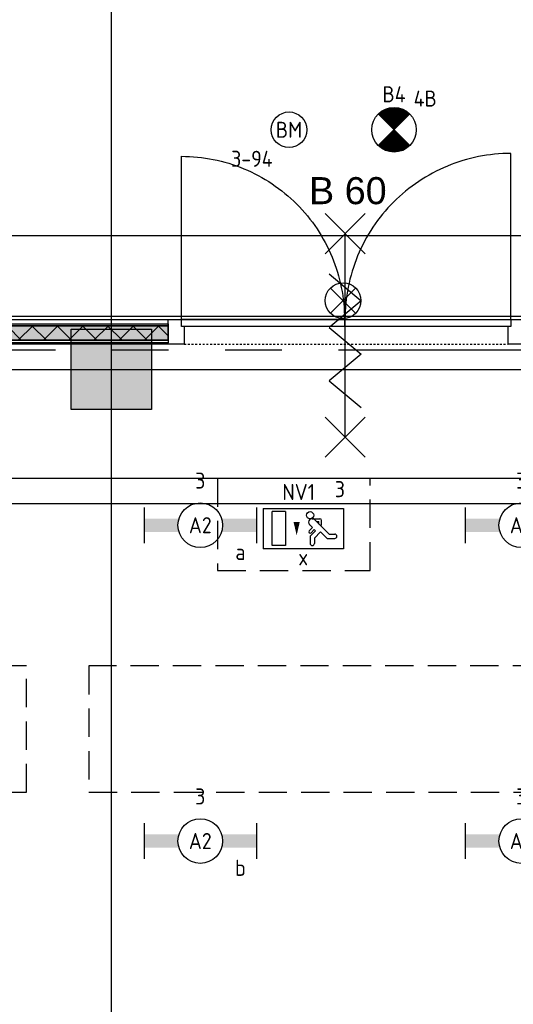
# Model space of a CAD drawing. Header units: millimetres. Extents: x -38031 to 110605, y -22066 to 88711.
# Tile 37 of 150: x 23846 to 26614, y 19520 to 25034. Entities that reach past the tile are written whole.
import ezdxf
from ezdxf.enums import TextEntityAlignment as Align

# ---------------------------------------------------------------- set-up
doc = ezdxf.new("R2010")
doc.units = ezdxf.units.MM
doc.header["$LTSCALE"] = 50
doc.set_wipeout_variables(frame=1)
for name, pattern in [('HIDDEN2', [4.7625, 3.175, -1.5875]), ('PHANTOM', [63.5, 31.75, -6.35, 6.35, -6.35, 6.35, -6.35]), ('STYLE_01', [0.41664, 0.20828, -0.20836]), ('STYLE_06', [1.04164, 0.625, -0.20828, 0.06943, -0.13893])]:
    doc.linetypes.add(name, pattern=pattern)
for name, color, linetype in [('AL$1A---_ALGEMEEN', 8, 'Continuous'), ('AM$1A---_ARCERING', 8, 'Continuous'), ('AT$1A---_TEKST100', 8, 'Continuous'), ('Bouwkundig', 8, 'Continuous'), ('EB6511--_ATTRIB', 2, 'Continuous'), ('EL6311--', 3, 'Continuous'), ('EL6311--nv', 3, 'Continuous'), ('EL6350--', 3, 'Continuous'), ('EL6511--', 3, 'Continuous'), ('Kastenscheiding', 4, 'PHANTOM'), ('LICHT_TEXT018', 1, 'Continuous'), ('stramien', 1, 'Continuous'), ('versterkte strook', 7, 'Continuous')]:
    doc.layers.add(name, color=color, linetype=linetype)
doc.styles.add('Arial', font='ARIAL.TTF')
doc.styles.add('BURO-018', font='iso.shx', dxfattribs={"height": 90})
doc.styles.add('NORATT', font='isocp.shx')
doc.styles.get("Standard").update_dxf_attribs({"font": 'iso.shx'})

# ---------------------------------------------------------------- blocks, each defined once
blk = doc.blocks.new('1115C2J')
at = {"color": 0, "linetype": 'Continuous'}
for p, q in [((-4.5, 5.5), (4.5, 5.5)), ((-4.5, 1), (-4.5, 5.5)), ((-1.24, 4.31), (-1.24, 4.91)), ((-0.76, 4.11), (-0.76, 4.91)), ((2, 5.15), (3.5, 5.15)), ((2, 1.35), (2, 5.15)), ((3.5, 5.15), (3.5, 1.35)), ((4.5, 1), (4.5, 5.5)), ((-2.68, 4.35), (-3.52, 4.35)), ((-2.88, 3.87), (-3.52, 3.87)), ((-1.27, 2.26), (-2.88, 3.87)), ((-1.94, 3.61), (-2.68, 4.35)), ((-1.24, 4.31), (-1.94, 3.61)), ((-1.37, 3.5), (-0.76, 4.11)), ((-1.23, 3.35), (-1.37, 3.5)), ((-0.87, 3.71), (-1.23, 3.35)), ((-0.65, 3.49), (-1.01, 3.13)), ((-1.94, 2.93), (-2.04, 2.83)), ((-2.04, 2.83), (-2.04, 2.34)), ((-1.71, 2.7), (-1.72, 2.7)), ((-1.72, 2.7), (-1.72, 2.46)), ((-1.47, 2.46), (-1.72, 2.46)), ((-0.71, 2.83), (-1.01, 3.13)), ((-0.99, 2.14), (-1.84, 2.14)), ((2, 1.35), (3.5, 1.35)), ((4.5, 1), (-4.5, 1))]:
    blk.add_line(p, q, dxfattribs=at)
blk.add_lwpolyline([(0.75, 4, 0, 0.7, 0), (0.75, 2.5, 0.7, 0.7, 0)], format="xyseb", dxfattribs=at)
blk.add_circle((-0.76, 1.75), 0.4, dxfattribs=at)
for centre, radius, start, end in [((-1, 4.91), 0.24, 0, 180), ((-3.52, 4.11), 0.24, 90, 270), ((-0.76, 3.6), 0.16, 315, 135), ((-1.84, 2.34), 0.2, 180, 270), ((-0.99, 2.54), 0.4, 225, 45)]:
    blk.add_arc(centre, radius, start, end, dxfattribs=at)
at = {"color": 0, "linetype": 'Continuous', "style": 'BURO-018'}
for tag, p in [('E_GKAST', (0, 15.17)), ('E_GROEP', (0, 12.17)), ('E_SGROEP', (4.5, 12.17)), ('E_ARMCODE', (0, 8))]:
    blk.add_attdef(tag, text='', height=1.8, dxfattribs=at).set_placement(p, align=Align.MIDDLE)
at = {"layer": 'EL6350--', "color": 1, "style": 'BURO-018'}
blk.add_text('x', height=1.8, rotation=180, dxfattribs=at).set_placement((0.56, 7.36))
blk = doc.blocks.new('E00024')
at = {"color": 0, "linetype": 'Continuous'}
for p, q in [((-1.41, 1.59), (1.41, 4.41)), ((-1.41, 4.41), (1.41, 1.59))]:
    blk.add_line(p, q, dxfattribs=at)
blk.add_circle((0, 3), 2, dxfattribs=at)
at = {"color": 0, "linetype": 'Continuous', "style": 'BURO-018'}
blk.add_attdef('E_TEXT1', text='', height=1.8, dxfattribs=at).set_placement((0, 7.5), align=Align.MIDDLE)
at = {"color": 0, "linetype": 'Continuous', "style": 'BURO-018', "flags": 1}
blk.add_attdef('E_MATCODE', (0, 0), '', height=1.8, dxfattribs=at)
blk = doc.blocks.new('E00018')
at = {"color": 0, "linetype": 'Continuous'}
for p, q in [((-1.77, -1.77), (1.77, 1.77)), ((1.77, -1.77), (-1.77, 1.77))]:
    blk.add_line(p, q, dxfattribs=at)
at = {"color": 0, "linetype": 'Continuous', "const_width": 2.5}
for points in [[(-0.88, 0.88, -0.198912), (0, 1.25, -0.198912), (0.88, 0.88, -1)], [(-0.88, -0.88, 0.198912), (0, -1.25, 0.198912), (0.88, -0.88, 1)]]:
    blk.add_lwpolyline(points, format="xyb", dxfattribs=at)
blk = doc.blocks.new('1115B3A-NO1')
at = {"color": 0, "linetype": 'Continuous'}
blk.add_circle((0, 0), 2.5, dxfattribs=at)
at = {"color": 0, "zscale": 100}
blk.add_blockref('E00018', (0, 0), dxfattribs=at)
at = {"color": 0, "linetype": 'Continuous', "style": 'BURO-018'}
for tag, p in [('E_GKAST', (0, 8)), ('E_GROEP', (0, 5)), ('E_SGROEP', (4.5, 5)), ('E_ARMCODE', (0, 0)), ('E_SLET', (4.5, -1))]:
    blk.add_attdef(tag, text='', height=1.8, dxfattribs=at).set_placement(p, align=Align.MIDDLE)
blk = doc.blocks.new('1115B6630')
at = {"color": 0}
for p, q in [((-6.3, 2), (-6.3, -2)), ((6.3, 2), (6.3, -2))]:
    blk.add_line(p, q, dxfattribs=at)
at = {"color": 0, "linetype": 'Continuous'}
blk.add_circle((0, 0), 2.5, dxfattribs=at)
at = {"color": 0}
for points in [[(-2.5, 0.75), (-6.3, 0.75), (-2.5, -0.75), (-6.3, -0.75)], [(2.5, 0.75), (6.3, 0.75), (2.5, -0.75), (6.3, -0.75)]]:
    blk.add_solid(points, dxfattribs=at)
at = {"color": 0, "linetype": 'Continuous', "style": 'BURO-018'}
for tag, p in [('E_GKAST', (0, 8)), ('E_GROEP', (0, 5)), ('E_SGROEP', (4.5, 5)), ('E_ARMCODE', (0, 0)), ('E_SLET', (4.5, -3))]:
    blk.add_attdef(tag, text='', height=1.8, dxfattribs=at).set_placement(p, align=Align.MIDDLE)
blk = doc.blocks.new('E00123')
at = {"color": 0, "linetype": 'Continuous'}
blk.add_circle((0, 0), 2, dxfattribs=at)
at = {"color": 0, "linetype": 'Continuous', "style": 'BURO-018'}
for tag, p in [('E_TEXT1', (0, 4.5)), ('E_TEXT2', (0, 0))]:
    blk.add_attdef(tag, text='', height=1.8, dxfattribs=at).set_placement(p, align=Align.MIDDLE)
at = {"color": 0, "linetype": 'Continuous', "style": 'BURO-018', "flags": 1}
blk.add_attdef('E_MATCODE', (0, 0), '', height=1.8, dxfattribs=at)
blk = doc.blocks.new('Group-39')
at = {"layer": 'AL$1A---_ALGEMEEN', "color": 0}
for p, q in [((-107.5, 384.503125), (117.5, 159.503125)), ((-107.5, 159.503125), (117.5, 384.503125))]:
    blk.add_line(p, q, dxfattribs=at)
at = {"layer": 'AL$1A---_ALGEMEEN', "color": 0, "flags": 1}
blk.add_attdef('B60_30', (-107.5, 159.503125), '', height=0.2, dxfattribs=at)
blk = doc.blocks.new('Group-40')
at = {"layer": 'AL$1A---_ALGEMEEN', "color": 0}
for p, q in [((-107.5, -755.309375), (117.5, -980.309375)), ((-107.5, -980.309375), (117.5, -755.309375))]:
    blk.add_line(p, q, dxfattribs=at)
at = {"layer": 'AL$1A---_ALGEMEEN', "color": 0, "flags": 1}
blk.add_attdef('B60_30', (-107.5, -980.309375), '', height=0.2, dxfattribs=at)
blk = doc.blocks.new('wbdbo 60 zelfsl')
at = {"layer": 'AL$1A---_ALGEMEEN', "color": 0}
blk.add_line((5, -867.8), (5, 272), dxfattribs=at)
blk.add_lwpolyline([(-85, 47.8), (95, -104), (-85, -253.6), (95, -403.2), (-85, -552.7), (95, -702.2)], dxfattribs=at)
for name in ['Group-39', 'Group-40']:
    blk.add_blockref(name, (0, 0), dxfattribs=at)
at = {"layer": 'AT$1A---_TEKST100', "style": 'Arial'}
blk.add_text('B 60', height=151.52, dxfattribs=at).set_placement((20, 588.6), align=Align.TOP_CENTER)
blk = doc.blocks.new('32x_hout-mk 861-p')
at = {"layer": 'AL$1A---_ALGEMEEN', "color": 0}
for points in [[(-5047.8, 1068.6), (-5070.6, 1067.8), (-5093.4, 1066.4), (-5116.2, 1064.4), (-5138.8, 1061.9), (-5161.5, 1058.8), (-5184, 1055.2), (-5206.4, 1051), (-5228.8, 1046.3), (-5251, 1041), (-5273, 1035.2), (-5295, 1028.9), (-5316.7, 1022), (-5338.3, 1014.5), (-5359.7, 1006.6), (-5380.9, 998.1), (-5401.9, 989.1), (-5422.6, 979.6), (-5443.1, 969.6), (-5463.4, 959.1), (-5483.4, 948.1), (-5503.1, 936.6), (-5522.5, 924.6), (-5541.7, 912.2), (-5560.5, 899.3), (-5579, 885.9), (-5597.2, 872.1), (-5615, 857.8), (-5632.5, 843.1), (-5649.5, 828), (-5666.3, 812.5), (-5682.6, 796.5), (-5698.5, 780.2), (-5714.1, 763.5), (-5729.2, 746.4), (-5743.9, 728.9), (-5758.2, 711.1), (-5772, 692.9), (-5785.4, 674.4), (-5798.3, 655.6), (-5810.7, 636.5), (-5822.7, 617), (-5834.2, 597.3), (-5845.2, 577.3), (-5855.7, 557), (-5865.7, 536.5), (-5875.2, 515.8), (-5884.2, 494.8), (-5892.7, 473.6), (-5900.6, 452.2), (-5908.1, 430.6), (-5915, 408.9), (-5921.3, 386.9), (-5927.1, 364.9), (-5932.4, 342.7), (-5937.1, 320.3), (-5941.3, 297.9), (-5944.9, 275.4), (-5948, 252.7), (-5950.5, 230.1), (-5952.5, 207.3), (-5953.9, 184.5), (-5954.7, 161.7), (-5955, 138.9), (-5025, 138.9), (-5025, 1068.9)], [(-7891.5, 139), (-6947, 139), (-6947, 0), (-7891.5, 0)]]:
    blk.add_lwpolyline(points, close=True, dxfattribs=at)
at = {"color": 0}
for points in [[(-6947, 139), (-6857, 139), (-6857, 0), (-6947, 0)], [(-5040, 139), (-4950, 139), (-4950, 0), (-5040, 0)]]:
    blk.add_wipeout(points, dxfattribs=at).dxf.layer = 'AL$1A---_ALGEMEEN'
at = {"layer": 'AM$1A---_ARCERING', "linetype": 'Continuous', "lineweight": 0}
blk.add_hatch(color=256, dxfattribs=at).paths.add_polyline_path([(-7846.5, 114), (-6947, 114), (-6947, 104), (-7846.5, 104)])
at = {"layer": 'AL$1A---_ALGEMEEN', "color": 0, "linetype": 'STYLE_01'}
blk.add_line((-6857, 0), (-5040, 0), dxfattribs=at)
at = {"layer": 'AL$1A---_ALGEMEEN', "color": 0}
for points in [[(-6849.6, 1052.6), (-6827.2, 1051.8), (-6804.8, 1050.4), (-6782.4, 1048.5), (-6760.1, 1046), (-6737.9, 1043), (-6715.7, 1039.4), (-6693.7, 1035.3), (-6671.7, 1030.7), (-6649.9, 1025.5), (-6628.2, 1019.8), (-6606.7, 1013.5), (-6585.3, 1006.8), (-6564.1, 999.5), (-6543.1, 991.7), (-6522.2, 983.3), (-6501.6, 974.5), (-6481.2, 965.1), (-6461.1, 955.3), (-6441.1, 945), (-6421.5, 934.2), (-6402.1, 922.9), (-6383, 911.1), (-6364.2, 898.9), (-6345.7, 886.2), (-6327.5, 873), (-6309.7, 859.5), (-6292.2, 845.4), (-6275, 831), (-6258.2, 816.1), (-6241.8, 800.9), (-6225.7, 785.2), (-6210, 769.1), (-6194.8, 752.7), (-6179.9, 735.9), (-6165.5, 718.7), (-6151.5, 701.2), (-6137.9, 683.4), (-6124.7, 665.2), (-6112, 646.7), (-6099.8, 627.9), (-6088, 608.8), (-6076.7, 589.4), (-6065.9, 569.8), (-6055.6, 549.8), (-6045.8, 529.7), (-6036.4, 509.3), (-6027.6, 488.7), (-6019.2, 467.8), (-6011.4, 446.8), (-6004.1, 425.6), (-5997.4, 404.2), (-5991.1, 382.7), (-5985.4, 361), (-5980.2, 339.2), (-5975.6, 317.2), (-5971.5, 295.2), (-5967.9, 273), (-5964.9, 250.8), (-5962.4, 228.5), (-5960.5, 206.1), (-5959.1, 183.8), (-5958.3, 161.3), (-5958, 138.9), (-6872, 138.9), (-6872, 1052.9)], [(-7846.5, 114), (-6947, 114), (-6947, 104), (-7846.5, 104)], [(-6947, 139), (-6857, 139), (-6857, 0), (-6947, 0)], [(-5040, 139), (-4950, 139), (-4950, 0), (-5040, 0)]]:
    blk.add_lwpolyline(points, close=True, dxfattribs=at)
at = {"color": 0}
for points in [[(-6872, 138.9), (-5958, 138.9), (-5958, 98.9), (-6872, 98.9)], [(-7846.5, 23), (-6947, 23), (-6947, 8), (-7846.5, 8)]]:
    blk.add_wipeout(points, dxfattribs=at).dxf.layer = 'AL$1A---_ALGEMEEN'
at = {"layer": 'AM$1A---_ARCERING', "linetype": 'Continuous', "lineweight": 0}
blk.add_hatch(color=256, dxfattribs=at).paths.add_polyline_path([(-7846.5, 104), (-6947, 104), (-6947, 23), (-7846.5, 23)])
at = {"layer": 'AM$1A---_ARCERING', "linetype": 'Continuous', "lineweight": 5}
h = blk.add_hatch(dxfattribs=at)
h.set_pattern_fill('ISOLATIE', color=256, style=0, pattern_type=2)
h.set_pattern_definition([(135, (0, 0), (70.7107, 70.7107), []), (45, (299.34, -299.34), (70.7107, -70.7107), [])])
h.paths.add_polyline_path([(-7846.5, 104), (-6947, 104), (-6947, 23), (-7846.5, 23)])
at = {"layer": 'AL$1A---_ALGEMEEN', "color": 0}
for points in [[(-6872, 138.9), (-5958, 138.9), (-5958, 98.9), (-6872, 98.9)], [(-7846.5, 104), (-6947, 104), (-6947, 23), (-7846.5, 23)], [(-7846.5, 23), (-6947, 23), (-6947, 8), (-7846.5, 8)]]:
    blk.add_lwpolyline(points, close=True, dxfattribs=at)
at = {"color": 0}
blk.add_wipeout([(-5955, 138.9), (-5025, 138.9), (-5025, 98.9), (-5955, 98.9)], dxfattribs=at).dxf.layer = 'AL$1A---_ALGEMEEN'
at = {"layer": 'AL$1A---_ALGEMEEN', "color": 0}
blk.add_lwpolyline([(-5955, 138.9), (-5025, 138.9), (-5025, 98.9), (-5955, 98.9)], close=True, dxfattribs=at)
blk.add_blockref('wbdbo 60 zelfsl', (-5959.1, 347.6), dxfattribs=at)
blk = doc.blocks.new('kolom 450')
at = {"layer": 'AM$1A---_ARCERING', "linetype": 'Continuous', "lineweight": 0}
blk.add_hatch(color=256, dxfattribs=at).paths.add_polyline_path([(-225, 225), (225, 225), (225, -225), (-225, -225)])
at = {"layer": 'AL$1A---_ALGEMEEN', "color": 0}
blk.add_lwpolyline([(-225, 225), (225, 225), (225, -225), (-225, -225)], close=True, dxfattribs=at)
blk = doc.blocks.new('200254 W 210e 19-03-2008')
at = {"layer": 'AL$1A---_ALGEMEEN'}
blk.add_lwpolyline([(19354.03, 3076.89), (19468.24, 3076.89), (19468.24, 3088.89), (19582.45, 3088.89), (19582.45, 3100.89), (19582.45, 3465.23), (19427.55, 3465.23), (19427.55, 3388.87), (19442.23, 3388.87), (19442.23, 3325.25), (19427.55, 3325.25), (19409.25, 3325.25), (19302.45, 3326.35), (19302.45, 3298.45), (19354.03, 3298.45)], close=True, dxfattribs=at)
at = {"layer": 'AL$1A---_ALGEMEEN', "xscale": 0.02, "yscale": 0.02, "zscale": 0.02}
blk.add_blockref('32x_hout-mk 861-p', (19667.25, 3480.27), dxfattribs=at)
at = {"layer": 'AL$1A---_ALGEMEEN'}
blk.add_lwpolyline([(19421.77, 3524.55), (19594.93, 3524.55), (19594.93, 3483.39), (19294.28, 3483.39), (19294.65, 3443.75), (19241.05, 3443.75), (19241.05, 3482.75), (19236.85, 3482.75), (19236.85, 3601.15), (19421.77, 3601.15)], close=True, dxfattribs=at)
at = {"layer": 'stramien', "linetype": 'STYLE_06', "ltscale": 50}
for p, q in [((19521.95, 2703.35), (19521.95, 4240.03)), ((19004.75, 3477.45), (21069.14, 3477.45))]:
    blk.add_line(p, q, dxfattribs=at)
at = {"layer": 'AL$1A---_ALGEMEEN', "xscale": 0.02, "yscale": 0.02, "zscale": 0.02}
blk.add_blockref('kolom 450', (19521.95, 3477.45), dxfattribs=at)

msp = doc.modelspace()

# ---------------------------------------------------------------- block references
at = {"layer": 'Bouwkundig', "xscale": 50, "yscale": 50, "zscale": 50}
msp.add_blockref('200254 W 210e 19-03-2008', (-951737.5, -150797.3), dxfattribs=at)

# ---------------------------------------------------------------- next in the draw order: linework, layer by layer
at = {"layer": 'Kastenscheiding'}
msp.add_line((58971.1, 23182.9), (19517.8, 23182.9), dxfattribs=at)
at = {"layer": 'LICHT_TEXT018', "linetype": 'HIDDEN2'}
for points in [[(24954.7, 21949.3), (25811.4, 21949.3), (25811.4, 22465.3), (24954.7, 22465.3)], [(20633.4, 20707.1), (23883.4, 20707.1), (23883.4, 21414.4), (20633.4, 21414.4)], [(24233.4, 20707.1), (27483.4, 20707.1), (27483.4, 21414.4), (24233.4, 21414.4)]]:
    msp.add_lwpolyline(points, close=True, dxfattribs=at)
at = {"layer": 'versterkte strook'}
for p, q in [((8368.1, 23825), (81845.1, 23825)), ((8368.1, 22325), (81845.1, 22325))]:
    msp.add_line(p, q, dxfattribs=at)

# ---------------------------------------------------------------- next in the draw order: block references
at = {"layer": 'EL6311--'}
ref = msp.add_blockref('1115B6630', (24858.4, 22202.9), dxfattribs=dict(at, xscale=50, yscale=50, zscale=50))
ref.add_attrib('E_ARMCODE', 'A2', dxfattribs={"layer": '0', "color": 1, "linetype": 'Continuous', "height": 90, "style": 'BURO-018'}).set_placement((24858.4, 22202.9), align=Align.MIDDLE)
ref.add_attrib('E_SLET', 'a', dxfattribs={"layer": '0', "color": 1, "linetype": 'Continuous', "height": 90, "style": 'BURO-018'}).set_placement((25083.4, 22052.9), align=Align.MIDDLE)
ref.add_attrib('E_GROEP', '3', dxfattribs={"layer": '0', "color": 1, "linetype": 'Continuous', "height": 90, "style": 'BURO-018'}).set_placement((24858.4, 22452.9), align=Align.MIDDLE)
ref = msp.add_blockref('1115B6630', (26658.4, 22202.9), dxfattribs=dict(at, xscale=50, yscale=50, zscale=50))
ref.add_attrib('E_ARMCODE', 'A2', dxfattribs={"layer": '0', "color": 1, "linetype": 'Continuous', "height": 90, "style": 'BURO-018'}).set_placement((26658.4, 22202.9), align=Align.MIDDLE)
ref.add_attrib('E_SLET', 'a', dxfattribs={"layer": '0', "color": 1, "linetype": 'Continuous', "height": 90, "style": 'BURO-018'}).set_placement((26883.4, 22052.9), align=Align.MIDDLE)
ref.add_attrib('E_GROEP', '3', dxfattribs={"layer": '0', "color": 1, "linetype": 'Continuous', "height": 90, "style": 'BURO-018'}).set_placement((26658.4, 22452.9), align=Align.MIDDLE)
ref = msp.add_blockref('1115B6630', (24858.4, 20434), dxfattribs=dict(at, xscale=50, yscale=50, zscale=50))
ref.add_attrib('E_ARMCODE', 'A2', dxfattribs={"layer": '0', "color": 1, "linetype": 'Continuous', "height": 90, "style": 'BURO-018'}).set_placement((24858.4, 20434), align=Align.MIDDLE)
ref.add_attrib('E_SLET', 'b', dxfattribs={"layer": '0', "color": 1, "linetype": 'Continuous', "height": 90, "style": 'BURO-018'}).set_placement((25083.4, 20284), align=Align.MIDDLE)
ref.add_attrib('E_GROEP', '3', dxfattribs={"layer": '0', "color": 1, "linetype": 'Continuous', "height": 90, "style": 'BURO-018'}).set_placement((24858.4, 20684), align=Align.MIDDLE)
ref = msp.add_blockref('1115B6630', (26658.4, 20434), dxfattribs=dict(at, xscale=50, yscale=50, zscale=50))
ref.add_attrib('E_ARMCODE', 'A2', dxfattribs={"layer": '0', "color": 1, "linetype": 'Continuous', "height": 90, "style": 'BURO-018'}).set_placement((26658.4, 20434), align=Align.MIDDLE)
ref.add_attrib('E_SLET', 'b', dxfattribs={"layer": '0', "color": 1, "linetype": 'Continuous', "height": 90, "style": 'BURO-018'}).set_placement((26883.4, 20284), align=Align.MIDDLE)
ref.add_attrib('E_GROEP', '3', dxfattribs={"layer": '0', "color": 1, "linetype": 'Continuous', "height": 90, "style": 'BURO-018'}).set_placement((26658.4, 20684), align=Align.MIDDLE)
at = {"layer": 'EL6311--nv', "color": 0}
ref = msp.add_blockref('1115B3A-NO1', (25944.9, 24417.5), dxfattribs=dict(at, xscale=50, yscale=50, zscale=50))
ref.add_attrib('E_ARMCODE', 'B4', dxfattribs={"layer": '0', "color": 1, "linetype": 'Continuous', "height": 90, "style": 'BURO-018'}).set_placement((25944.9, 24616.7), align=Align.MIDDLE)
ref.add_attrib('E_GROEP', '4B', dxfattribs={"layer": '0', "color": 1, "linetype": 'Continuous', "height": 90, "style": 'BURO-018'}).set_placement((26119.9, 24592.5), align=Align.MIDDLE)
ref = msp.add_blockref('1115C2J', (25436.4, 22346.4), dxfattribs=dict(at, xscale=50, yscale=50, zscale=50, rotation=180))
ref.add_attrib('E_ARMCODE', 'NV1', dxfattribs={"layer": '0', "color": 1, "linetype": 'Continuous', "height": 90, "style": 'BURO-018'}).set_placement((25318.6, 22388.8), align=Align.MIDDLE_LEFT)
ref.add_attrib('E_GROEP', '3', dxfattribs={"layer": '0', "color": 1, "linetype": 'Continuous', "height": 90, "style": 'BURO-018'}).set_placement((25641.4, 22404.8), align=Align.MIDDLE)
at = {"layer": 'EL6511--'}
ref = msp.add_blockref('E00123', (25356.1, 24417.5), dxfattribs=dict(at, xscale=50, yscale=50, zscale=50))
ref.add_attrib('E_TEXT2', 'BM', dxfattribs={"layer": 'EB6511--_ATTRIB', "color": 1, "linetype": 'Continuous', "height": 90, "style": 'NORATT'}).set_placement((25356.1, 24417.5), align=Align.MIDDLE)
ref.add_attrib('E_TEXT1', '3-94', dxfattribs={"layer": 'EB6511--_ATTRIB', "color": 1, "linetype": 'Continuous', "height": 90, "style": 'NORATT'}).set_placement((25147.8, 24255.2), align=Align.MIDDLE)
at = {"layer": 'EL6511--', "xscale": 50, "yscale": 50, "zscale": 50}
msp.add_blockref('E00024', (25659.2, 23310.7), dxfattribs=at)

doc.saveas('drawing.dxf')
